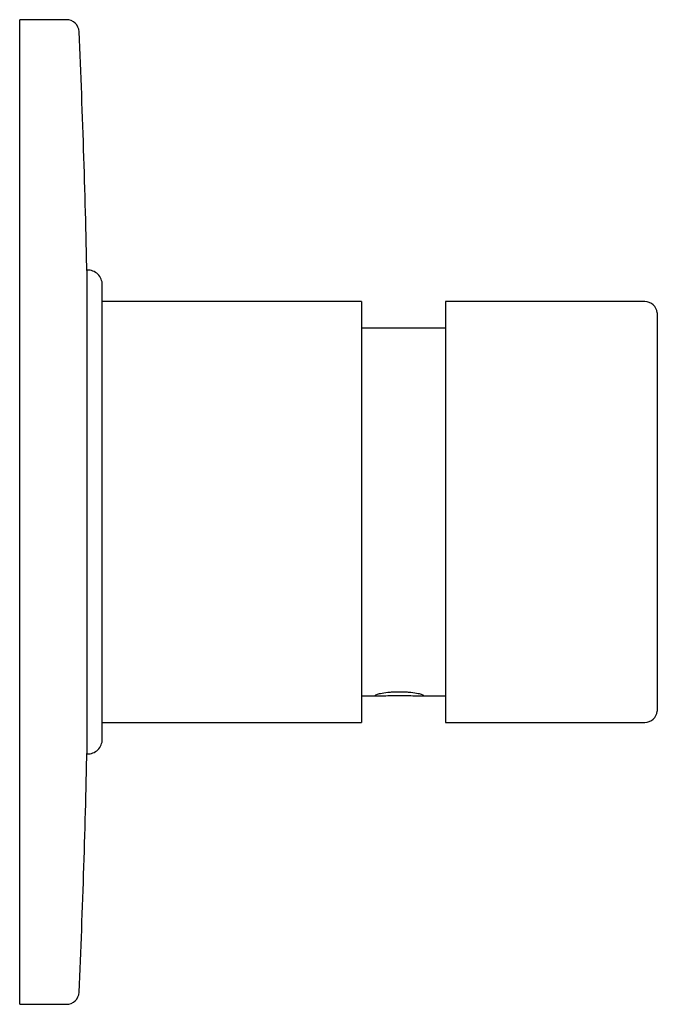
# Model space of a CAD drawing. Header units: millimetres. Extents: x 3975.194 to 3975.27, y 1798.071 to 1798.188.
import ezdxf

# ---------------------------------------------------------------- set-up
doc = ezdxf.new("R2010")
doc.units = ezdxf.units.MM
doc.layers.add('SANINDUSA', color=3, linetype='Continuous')

msp = doc.modelspace()

# ---------------------------------------------------------------- linework, layer by layer
at = {"layer": 'SANINDUSA'}
for p, q in [((3975.199620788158, 1798.187964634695), (3975.194056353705, 1798.187964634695)), ((3975.194056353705, 1798.070964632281), (3975.194056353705, 1798.187964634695)), ((3975.202074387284, 1798.137145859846), (3975.202074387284, 1798.158214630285)), ((3975.203874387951, 1798.136678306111), (3975.203874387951, 1798.156464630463)), ((3975.234669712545, 1798.154464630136), (3975.203874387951, 1798.154464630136)), ((3975.234669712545, 1798.154464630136), (3975.234669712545, 1798.104464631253)), ((3975.268335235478, 1798.154464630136), (3975.244669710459, 1798.154464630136)), ((3975.244669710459, 1798.154464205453), (3975.244669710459, 1798.104464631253)), ((3975.269825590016, 1798.153134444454), (3975.269825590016, 1798.105795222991)), ((3975.244669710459, 1798.151314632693), (3975.234669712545, 1798.151314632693)), ((3975.202074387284, 1798.100714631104), (3975.202074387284, 1798.137145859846)), ((3975.203874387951, 1798.102464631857), (3975.203874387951, 1798.136678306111)), ((3975.234669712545, 1798.10761463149), (3975.236739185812, 1798.10761463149)), ((3975.241600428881, 1798.10761463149), (3975.244669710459, 1798.10761463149)), ((3975.203874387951, 1798.104464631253), (3975.234669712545, 1798.104464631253)), ((3975.244669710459, 1798.104464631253), (3975.268335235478, 1798.104464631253)), ((3975.194056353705, 1798.070964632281), (3975.199620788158, 1798.070964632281))]:
    msp.add_line(p, q, dxfattribs=at)
for centre, radius, start, end in [((3975.199620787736, 1798.186464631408), 0.001500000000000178, 2.483565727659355, 90), ((3973.885456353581, 1798.129464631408), 1.3169, 1.185679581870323, 2.483565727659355), ((3975.202123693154, 1798.156464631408), 0.001750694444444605, 0, 91.61385889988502), ((3975.268335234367, 1798.152964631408), 0.001500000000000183, 6.500249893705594, 90), ((3975.268335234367, 1798.105964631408), 0.001500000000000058, 270, 353.4997501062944), ((3973.885456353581, 1798.129464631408), 1.3169, 357.5164342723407, 358.8143204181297), ((3975.202123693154, 1798.102464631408), 0.001750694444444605, 268.386141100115, 0), ((3975.199620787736, 1798.072464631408), 0.001500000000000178, 270, 357.5164342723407)]:
    msp.add_arc(centre, radius, start, end, dxfattribs=at)
msp.add_open_spline([(3975.239169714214, 1798.107667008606), (3975.238982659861, 1798.107666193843), (3975.238605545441, 1798.107664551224), (3975.237883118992, 1798.107648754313), (3975.237076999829, 1798.107619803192), (3975.236451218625, 1798.107607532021), (3975.236221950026, 1798.107654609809), (3975.236451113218, 1798.107766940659), (3975.237077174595, 1798.107915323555), (3975.237884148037, 1798.108020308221), (3975.23860755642, 1798.108067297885), (3975.239172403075, 1798.108079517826), (3975.239736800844, 1798.108067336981), (3975.240458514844, 1798.108020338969), (3975.241262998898, 1798.107915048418), (3975.241888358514, 1798.107766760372), (3975.242117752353, 1798.107654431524), (3975.241887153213, 1798.107607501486), (3975.241260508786, 1798.107619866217), (3975.240455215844, 1798.107648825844), (3975.239733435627, 1798.107664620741), (3975.239356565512, 1798.107666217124), (3975.239169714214, 1798.107667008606)], degree=3, knots=[0, 0, 0, 0, 0.0305183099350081, 0.06152700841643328, 0.1234778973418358, 0.1864239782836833, 0.250021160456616, 0.313603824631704, 0.3764930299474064, 0.4384872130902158, 0.4695771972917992, 0.5001481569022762, 0.5306366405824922, 0.561651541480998, 0.6235220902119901, 0.6864537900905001, 0.7500870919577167, 0.813722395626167, 0.8766503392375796, 0.9385222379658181, 0.9695194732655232, 1, 1, 1, 1], dxfattribs=at)

doc.saveas('drawing.dxf')
